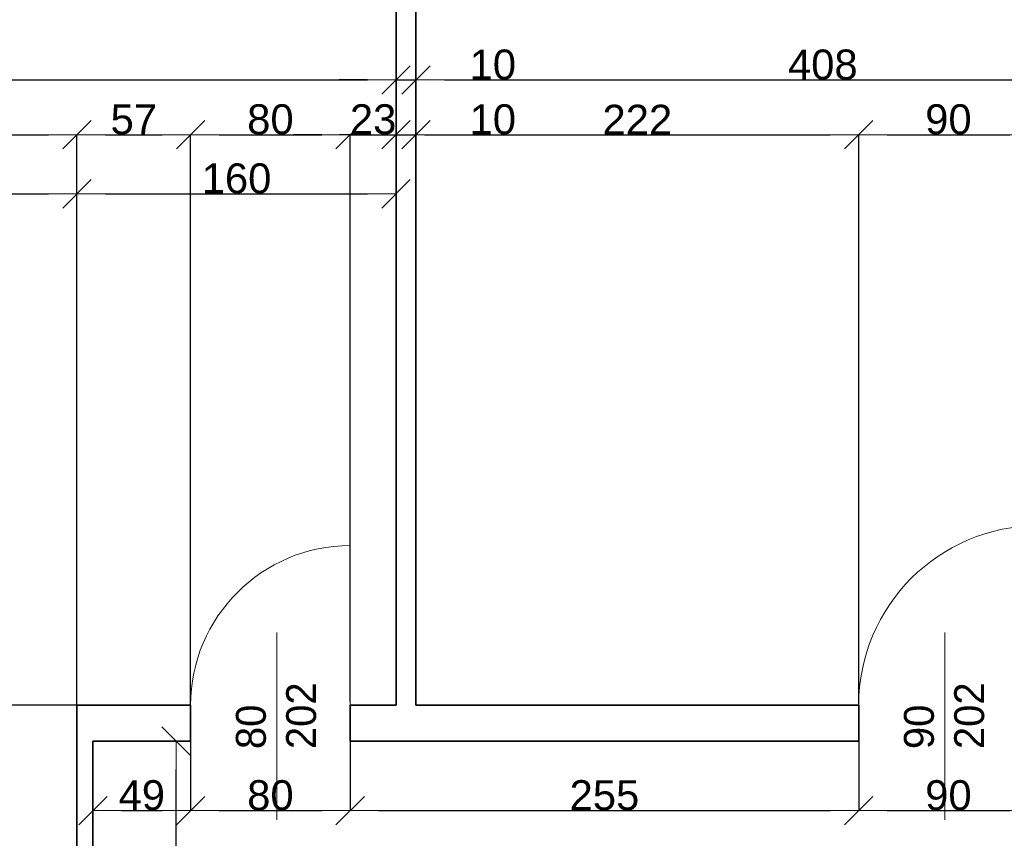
# Model space of a CAD drawing. Header units: metres. Extents: x 7506757 to 756746378, y 5735207 to 582114514.
# Tile 189 of 256: x 7538396 to 7543334, y 5900578 to 5904683. Entities that reach past the tile are written whole.
import ezdxf

# ---------------------------------------------------------------- set-up
doc = ezdxf.new("R2010")
doc.units = ezdxf.units.M
doc.header["$MEASUREMENT"] = 0
doc.header["$PDMODE"] = 2
doc.layers.get('0').update_dxf_attribs({"color": 250, "linetype": 'CONTINUOUS', "lineweight": 100, "plot": 0})
doc.layers.get('Defpoints').update_dxf_attribs({"linetype": 'CONTINUOUS'})
for name, color, linetype, lineweight in [('ELEKTRYKA141', 7, 'CONTINUOUS', 0), ('M_OCIANA6', 5, 'CONTINUOUS', 35), ('M_OPISY141', 7, 'CONTINUOUS', 0), ('opis1', 7, 'CONTINUOUS', 13)]:
    doc.layers.add(name, color=color, linetype=linetype, lineweight=lineweight)
doc.layers.add('PWYMIAR', color=7, linetype='CONTINUOUS')
doc.styles.add('GENERATED_STYLE_1', font='arial.ttf')
doc.styles.add('GENERATED_STYLE_2', font='txt')
doc.dimstyles.new('GENERATED_STYLE__1', dxfattribs={"dimtxt": 150, "dimasz": 142.5, "dimexe": 0.18, "dimexo": 0, "dimgap": 0.09, "dimtad": 1, "dimdec": 0, "dimlfac": 0.1, "dimzin": 0, "dimdsep": 46, "dimtxsty": 'GENERATED_STYLE_1', "dimblk": 'ARROWHEAD_6', "dimblk1": 'ARROWHEAD_6', "dimblk2": 'ARROWHEAD_6', "dimcen": 0.09, "dimclrd": 251, "dimclre": 251, "dimclrt": 7, "dimazin": 0, "dimtfac": 1, "dimtdec": 4, "dimtmove": 0, "dimatfit": 3, "dimfxl": 0, "dimtolj": 1, "dimtzin": 0, "dimarcsym": 0})
doc.dimstyles.new('GENERATED_STYLE__2', dxfattribs={"dimtxt": 150, "dimasz": 142.5, "dimexe": 0.18, "dimexo": 0, "dimgap": 0.09, "dimtad": 1, "dimtih": 1, "dimtoh": 1, "dimdec": 0, "dimlfac": 0.1, "dimzin": 0, "dimdsep": 46, "dimtxsty": 'GENERATED_STYLE_1', "dimblk": 'ARROWHEAD_6', "dimblk1": 'ARROWHEAD_6', "dimblk2": 'ARROWHEAD_6', "dimcen": 0.09, "dimclrd": 251, "dimclre": 251, "dimclrt": 7, "dimazin": 0, "dimtfac": 1, "dimtdec": 4, "dimtmove": 0, "dimatfit": 3, "dimfxl": 0, "dimtolj": 1, "dimtzin": 0, "dimarcsym": 0})
doc.dimstyles.new('GENERATED_STYLE__3', dxfattribs={"dimtxt": 150, "dimasz": 142.5, "dimexe": 0.18, "dimexo": 0, "dimgap": 0.09, "dimtad": 1, "dimdec": 0, "dimlfac": 0.1, "dimzin": 0, "dimdsep": 46, "dimtxsty": 'GENERATED_STYLE_1', "dimblk": 'ARROWHEAD_6', "dimblk1": 'ARROWHEAD_6', "dimblk2": 'ARROWHEAD_6', "dimcen": 0.09, "dimclrd": 251, "dimclre": 251, "dimclrt": 7, "dimazin": 0, "dimtfac": 1, "dimtdec": 4, "dimtmove": 2, "dimatfit": 3, "dimfxl": 0, "dimtolj": 1, "dimtzin": 0, "dimarcsym": 0})
doc.dimstyles.new('GENERATED_STYLE__4', dxfattribs={"dimtxt": 150, "dimasz": 142.5, "dimexe": 0.18, "dimexo": 0, "dimgap": 0.09, "dimtad": 1, "dimtih": 1, "dimtoh": 1, "dimdec": 0, "dimlfac": 0.1, "dimzin": 0, "dimdsep": 46, "dimtxsty": 'GENERATED_STYLE_1', "dimblk": 'ARROWHEAD_6', "dimblk1": 'ARROWHEAD_6', "dimblk2": 'ARROWHEAD_6', "dimcen": 0.09, "dimclrd": 251, "dimclre": 251, "dimclrt": 7, "dimazin": 0, "dimtfac": 1, "dimtdec": 4, "dimtmove": 2, "dimatfit": 3, "dimfxl": 0, "dimtolj": 1, "dimtzin": 0, "dimarcsym": 0})

# ---------------------------------------------------------------- blocks, each defined once
blk = doc.blocks.new('ARROWHEAD_6')
at = {"color": 0, "linetype": 'Continuous', "lineweight": 0}
for p, q in [((-0.5, -0.5), (0.5, 0.5)), ((0, 0), (-1, 0))]:
    blk.add_line(p, q, dxfattribs=at)
blk = doc.blocks.new('*D5138')
at = {"layer": 'Defpoints', "color": 0, "linetype": 'Continuous', "transparency": 16777216}
for p in [(7538683.4, 5904106), (7538683.4, 5901245.6), (7535223.4, 5899145.6)]:
    blk.add_point(p, dxfattribs=at)
at = {"layer": 'PWYMIAR', "color": 251, "linetype": 'Continuous', "lineweight": -2, "transparency": 16777216}
for p, q in [((7535223.4, 5899145.6), (7535223.4, 5904106.2)), ((7535365.9, 5904106), (7538540.9, 5904106)), ((7538683.4, 5901245.6), (7538683.4, 5904106.2))]:
    blk.add_line(p, q, dxfattribs=at)
at = {"layer": 'PWYMIAR', "color": 251, "linetype": 'Continuous', "lineweight": -2, "transparency": 16777216, "xscale": 142.5, "yscale": 142.5, "zscale": 142.5, "rotation": 180}
blk.add_blockref('ARROWHEAD_6', (7535223.4, 5904106), dxfattribs=at)
at = {"layer": 'PWYMIAR', "color": 251, "linetype": 'Continuous', "lineweight": -2, "transparency": 16777216, "xscale": 142.5, "yscale": 142.5, "zscale": 142.5}
blk.add_blockref('ARROWHEAD_6', (7538683.4, 5904106), dxfattribs=at)
at = {"layer": 'PWYMIAR', "color": 7, "linetype": 'Continuous', "lineweight": 13, "transparency": 16777216, "insert": (7536953.4, 5904182.8), "char_height": 150, "attachment_point": 5, "style": 'GENERATED_STYLE_1'}
blk.add_mtext('\\A1;346', dxfattribs=at)
blk = doc.blocks.new('*D5139')
at = {"layer": 'Defpoints', "color": 0, "linetype": 'Continuous', "transparency": 16777216}
for p in [(7539253.4, 5904106), (7538683.4, 5901245.6), (7539253.4, 5901065.6)]:
    blk.add_point(p, dxfattribs=at)
at = {"layer": 'PWYMIAR', "color": 251, "linetype": 'Continuous', "lineweight": -2, "transparency": 16777216}
for p, q in [((7538683.4, 5901245.6), (7538683.4, 5904106.2)), ((7538825.9, 5904106), (7539110.9, 5904106)), ((7539253.4, 5901065.6), (7539253.4, 5904106.2))]:
    blk.add_line(p, q, dxfattribs=at)
at = {"layer": 'PWYMIAR', "color": 251, "linetype": 'Continuous', "lineweight": -2, "transparency": 16777216, "xscale": 142.5, "yscale": 142.5, "zscale": 142.5, "rotation": 180}
blk.add_blockref('ARROWHEAD_6', (7538683.4, 5904106), dxfattribs=at)
at = {"layer": 'PWYMIAR', "color": 251, "linetype": 'Continuous', "lineweight": -2, "transparency": 16777216, "xscale": 142.5, "yscale": 142.5, "zscale": 142.5}
blk.add_blockref('ARROWHEAD_6', (7539253.4, 5904106), dxfattribs=at)
at = {"layer": 'PWYMIAR', "color": 7, "linetype": 'Continuous', "lineweight": 13, "transparency": 16777216, "insert": (7538968.4, 5904182.4), "char_height": 150, "attachment_point": 5, "style": 'GENERATED_STYLE_1'}
blk.add_mtext('\\A1;57', dxfattribs=at)
blk = doc.blocks.new('*D5140')
at = {"layer": 'Defpoints', "color": 0, "linetype": 'Continuous', "transparency": 16777216}
for p in [(7540053.4, 5904106), (7540053.4, 5901264.4), (7539253.4, 5901065.6)]:
    blk.add_point(p, dxfattribs=at)
at = {"layer": 'PWYMIAR', "color": 251, "linetype": 'Continuous', "lineweight": -2, "transparency": 16777216}
for p, q in [((7539253.4, 5901065.6), (7539253.4, 5904106.2)), ((7539395.9, 5904106), (7539910.9, 5904106)), ((7540053.4, 5901264.4), (7540053.4, 5904106.2))]:
    blk.add_line(p, q, dxfattribs=at)
at = {"layer": 'PWYMIAR', "color": 251, "linetype": 'Continuous', "lineweight": -2, "transparency": 16777216, "xscale": 142.5, "yscale": 142.5, "zscale": 142.5, "rotation": 180}
blk.add_blockref('ARROWHEAD_6', (7539253.4, 5904106), dxfattribs=at)
at = {"layer": 'PWYMIAR', "color": 251, "linetype": 'Continuous', "lineweight": -2, "transparency": 16777216, "xscale": 142.5, "yscale": 142.5, "zscale": 142.5}
blk.add_blockref('ARROWHEAD_6', (7540053.4, 5904106), dxfattribs=at)
at = {"layer": 'PWYMIAR', "color": 7, "linetype": 'Continuous', "lineweight": 13, "transparency": 16777216, "insert": (7539653.4, 5904182.7), "char_height": 150, "attachment_point": 5, "style": 'GENERATED_STYLE_1'}
blk.add_mtext('\\A1;80', dxfattribs=at)
blk = doc.blocks.new('*D5141')
at = {"layer": 'Defpoints', "color": 0, "linetype": 'Continuous', "transparency": 16777216}
for p in [(7540283.4, 5904106), (7540053.4, 5901264.4), (7540283.4, 5901245.6)]:
    blk.add_point(p, dxfattribs=at)
at = {"layer": 'PWYMIAR', "color": 251, "linetype": 'Continuous', "lineweight": -2, "transparency": 16777216}
for p, q in [((7539910.9, 5904106), (7539768.4, 5904106)), ((7540053.4, 5901264.4), (7540053.4, 5904106.2)), ((7540053.4, 5904106), (7540283.4, 5904106)), ((7540283.4, 5901245.6), (7540283.4, 5904106.2)), ((7540425.9, 5904106), (7540568.4, 5904106))]:
    blk.add_line(p, q, dxfattribs=at)
at = {"layer": 'PWYMIAR', "color": 251, "linetype": 'Continuous', "lineweight": -2, "transparency": 16777216, "xscale": 142.5, "yscale": 142.5, "zscale": 142.5}
blk.add_blockref('ARROWHEAD_6', (7540053.4, 5904106), dxfattribs=at)
at = {"layer": 'PWYMIAR', "color": 251, "linetype": 'Continuous', "lineweight": -2, "transparency": 16777216, "xscale": 142.5, "yscale": 142.5, "zscale": 142.5, "rotation": 180}
blk.add_blockref('ARROWHEAD_6', (7540283.4, 5904106), dxfattribs=at)
at = {"layer": 'PWYMIAR', "color": 7, "linetype": 'Continuous', "lineweight": 13, "transparency": 16777216, "insert": (7540168.4, 5904182.8), "char_height": 150, "attachment_point": 5, "style": 'GENERATED_STYLE_1'}
blk.add_mtext('\\A1;23', dxfattribs=at)
blk = doc.blocks.new('*D5142')
at = {"layer": 'Defpoints', "color": 0, "linetype": 'Continuous', "transparency": 16777216}
for p in [(7540383.4, 5904106), (7540283.4, 5901245.6), (7540383.4, 5901245.6)]:
    blk.add_point(p, dxfattribs=at)
at = {"layer": 'PWYMIAR', "color": 251, "linetype": 'Continuous', "lineweight": -2, "transparency": 16777216}
for p, q in [((7540140.9, 5904106), (7539998.4, 5904106)), ((7540283.4, 5901245.6), (7540283.4, 5904106.2)), ((7540283.4, 5904106), (7540383.4, 5904106)), ((7540383.4, 5901245.6), (7540383.4, 5904106.2)), ((7540525.9, 5904106), (7540868.8, 5904106))]:
    blk.add_line(p, q, dxfattribs=at)
at = {"layer": 'PWYMIAR', "color": 251, "linetype": 'Continuous', "lineweight": -2, "transparency": 16777216, "xscale": 142.5, "yscale": 142.5, "zscale": 142.5}
blk.add_blockref('ARROWHEAD_6', (7540283.4, 5904106), dxfattribs=at)
at = {"layer": 'PWYMIAR', "color": 251, "linetype": 'Continuous', "lineweight": -2, "transparency": 16777216, "xscale": 142.5, "yscale": 142.5, "zscale": 142.5, "rotation": 180}
blk.add_blockref('ARROWHEAD_6', (7540383.4, 5904106), dxfattribs=at)
at = {"layer": 'PWYMIAR', "color": 7, "linetype": 'Continuous', "lineweight": 13, "transparency": 16777216, "insert": (7540768.6, 5904182.7), "char_height": 150, "attachment_point": 5, "style": 'GENERATED_STYLE_1'}
blk.add_mtext('\\A1;10', dxfattribs=at)
blk = doc.blocks.new('*D5143')
at = {"layer": 'Defpoints', "color": 0, "linetype": 'Continuous', "transparency": 16777216}
for p in [(7542603.4, 5904106), (7540383.4, 5901245.6), (7542603.4, 5901245.6)]:
    blk.add_point(p, dxfattribs=at)
at = {"layer": 'PWYMIAR', "color": 251, "linetype": 'Continuous', "lineweight": -2, "transparency": 16777216}
for p, q in [((7540383.4, 5901245.6), (7540383.4, 5904106.2)), ((7540525.9, 5904106), (7542460.9, 5904106)), ((7542603.4, 5901245.6), (7542603.4, 5904106.2))]:
    blk.add_line(p, q, dxfattribs=at)
at = {"layer": 'PWYMIAR', "color": 251, "linetype": 'Continuous', "lineweight": -2, "transparency": 16777216, "xscale": 142.5, "yscale": 142.5, "zscale": 142.5, "rotation": 180}
blk.add_blockref('ARROWHEAD_6', (7540383.4, 5904106), dxfattribs=at)
at = {"layer": 'PWYMIAR', "color": 251, "linetype": 'Continuous', "lineweight": -2, "transparency": 16777216, "xscale": 142.5, "yscale": 142.5, "zscale": 142.5}
blk.add_blockref('ARROWHEAD_6', (7542603.4, 5904106), dxfattribs=at)
at = {"layer": 'PWYMIAR', "color": 7, "linetype": 'Continuous', "lineweight": 13, "transparency": 16777216, "insert": (7541493.4, 5904181.4), "char_height": 150, "attachment_point": 5, "style": 'GENERATED_STYLE_1'}
blk.add_mtext('\\A1;222', dxfattribs=at)
blk = doc.blocks.new('*D5144')
at = {"layer": 'Defpoints', "color": 0, "linetype": 'Continuous', "transparency": 16777216}
for p in [(7543503.4, 5904106), (7542603.4, 5901245.6), (7543503.4, 5901245.6)]:
    blk.add_point(p, dxfattribs=at)
at = {"layer": 'PWYMIAR', "color": 251, "linetype": 'Continuous', "lineweight": -2, "transparency": 16777216}
for p, q in [((7542603.4, 5901245.6), (7542603.4, 5904106.2)), ((7542745.9, 5904106), (7543360.9, 5904106)), ((7543503.4, 5901245.6), (7543503.4, 5904106.2))]:
    blk.add_line(p, q, dxfattribs=at)
at = {"layer": 'PWYMIAR', "color": 251, "linetype": 'Continuous', "lineweight": -2, "transparency": 16777216, "xscale": 142.5, "yscale": 142.5, "zscale": 142.5, "rotation": 180}
blk.add_blockref('ARROWHEAD_6', (7542603.4, 5904106), dxfattribs=at)
at = {"layer": 'PWYMIAR', "color": 251, "linetype": 'Continuous', "lineweight": -2, "transparency": 16777216, "xscale": 142.5, "yscale": 142.5, "zscale": 142.5}
blk.add_blockref('ARROWHEAD_6', (7543503.4, 5904106), dxfattribs=at)
at = {"layer": 'PWYMIAR', "color": 7, "linetype": 'Continuous', "lineweight": 13, "transparency": 16777216, "insert": (7543053.4, 5904182.7), "char_height": 150, "attachment_point": 5, "style": 'GENERATED_STYLE_1'}
blk.add_mtext('\\A1;90', dxfattribs=at)
blk = doc.blocks.new('*D5153')
at = {"layer": 'Defpoints', "color": 0, "linetype": 'Continuous', "transparency": 16777216}
for p in [(7535613.7, 5901245.6), (7538683.4, 5901245.6), (7538683.4, 5899145.6)]:
    blk.add_point(p, dxfattribs=at)
at = {"layer": 'PWYMIAR', "color": 251, "linetype": 'Continuous', "lineweight": -2, "transparency": 16777216}
for p, q in [((7538683.4, 5901245.6), (7535613.5, 5901245.6)), ((7535613.7, 5899288.1), (7535613.7, 5901103.1)), ((7538683.4, 5899145.6), (7535613.5, 5899145.6))]:
    blk.add_line(p, q, dxfattribs=at)
at = {"layer": 'PWYMIAR', "color": 251, "linetype": 'Continuous', "lineweight": -2, "transparency": 16777216, "xscale": 142.5, "yscale": 142.5, "zscale": 142.5}
for p, rotation in [((7535613.7, 5901245.6), 90), ((7535613.7, 5899145.6), 270)]:
    blk.add_blockref('ARROWHEAD_6', p, dxfattribs=dict(at, rotation=rotation))
at = {"layer": 'PWYMIAR', "color": 7, "linetype": 'Continuous', "lineweight": 13, "transparency": 16777216, "insert": (7535537, 5900195.6), "char_height": 150, "attachment_point": 5, "rotation": 90, "style": 'GENERATED_STYLE_1'}
blk.add_mtext('\\A1;210', dxfattribs=at)
blk = doc.blocks.new('*D5154')
at = {"layer": 'Defpoints', "color": 0, "linetype": 'Continuous', "transparency": 16777216}
for p in [(7535613.7, 5906495.6), (7540283.4, 5906495.6), (7538683.4, 5901245.6)]:
    blk.add_point(p, dxfattribs=at)
at = {"layer": 'PWYMIAR', "color": 251, "linetype": 'Continuous', "lineweight": -2, "transparency": 16777216}
for p, q in [((7540283.4, 5906495.6), (7535613.5, 5906495.6)), ((7535613.7, 5901388.1), (7535613.7, 5906353.1)), ((7538683.4, 5901245.6), (7535613.5, 5901245.6))]:
    blk.add_line(p, q, dxfattribs=at)
at = {"layer": 'PWYMIAR', "color": 251, "linetype": 'Continuous', "lineweight": -2, "transparency": 16777216, "xscale": 142.5, "yscale": 142.5, "zscale": 142.5}
for p, rotation in [((7535613.7, 5906495.6), 90), ((7535613.7, 5901245.6), 270)]:
    blk.add_blockref('ARROWHEAD_6', p, dxfattribs=dict(at, rotation=rotation))
at = {"layer": 'PWYMIAR', "color": 7, "linetype": 'Continuous', "lineweight": 13, "transparency": 16777216, "insert": (7535537, 5903870.6), "char_height": 150, "attachment_point": 5, "rotation": 90, "style": 'GENERATED_STYLE_1'}
blk.add_mtext('\\A1;525', dxfattribs=at)
blk = doc.blocks.new('*D5170')
at = {"layer": 'Defpoints', "color": 0, "linetype": 'Continuous', "transparency": 16777216}
for p in [(7540283.4, 5904380.6), (7540283.4, 5901245.6), (7535223.4, 5899145.6)]:
    blk.add_point(p, dxfattribs=at)
at = {"layer": 'PWYMIAR', "color": 251, "linetype": 'Continuous', "lineweight": -2, "transparency": 16777216}
for p, q in [((7535223.4, 5899145.6), (7535223.4, 5904380.7)), ((7535365.9, 5904380.6), (7540140.9, 5904380.6)), ((7540283.4, 5901245.6), (7540283.4, 5904380.7))]:
    blk.add_line(p, q, dxfattribs=at)
at = {"layer": 'PWYMIAR', "color": 251, "linetype": 'Continuous', "lineweight": -2, "transparency": 16777216, "xscale": 142.5, "yscale": 142.5, "zscale": 142.5, "rotation": 180}
blk.add_blockref('ARROWHEAD_6', (7535223.4, 5904380.6), dxfattribs=at)
at = {"layer": 'PWYMIAR', "color": 251, "linetype": 'Continuous', "lineweight": -2, "transparency": 16777216, "xscale": 142.5, "yscale": 142.5, "zscale": 142.5}
blk.add_blockref('ARROWHEAD_6', (7540283.4, 5904380.6), dxfattribs=at)
at = {"layer": 'PWYMIAR', "color": 7, "linetype": 'Continuous', "lineweight": 13, "transparency": 16777216, "insert": (7537753.4, 5904457.2), "char_height": 150, "attachment_point": 5, "style": 'GENERATED_STYLE_1'}
blk.add_mtext('\\A1;506', dxfattribs=at)
blk = doc.blocks.new('*D5171')
at = {"layer": 'Defpoints', "color": 0, "linetype": 'Continuous', "transparency": 16777216}
for p in [(7540383.4, 5904380.6), (7540283.4, 5901245.6), (7540383.4, 5901245.6)]:
    blk.add_point(p, dxfattribs=at)
at = {"layer": 'PWYMIAR', "color": 251, "linetype": 'Continuous', "lineweight": -2, "transparency": 16777216}
for p, q in [((7540140.9, 5904380.6), (7539998.4, 5904380.6)), ((7540283.4, 5901245.6), (7540283.4, 5904380.7)), ((7540283.4, 5904380.6), (7540383.4, 5904380.6)), ((7540383.4, 5901245.6), (7540383.4, 5904380.7)), ((7540525.9, 5904380.6), (7540868.8, 5904380.6))]:
    blk.add_line(p, q, dxfattribs=at)
at = {"layer": 'PWYMIAR', "color": 251, "linetype": 'Continuous', "lineweight": -2, "transparency": 16777216, "xscale": 142.5, "yscale": 142.5, "zscale": 142.5}
blk.add_blockref('ARROWHEAD_6', (7540283.4, 5904380.6), dxfattribs=at)
at = {"layer": 'PWYMIAR', "color": 251, "linetype": 'Continuous', "lineweight": -2, "transparency": 16777216, "xscale": 142.5, "yscale": 142.5, "zscale": 142.5, "rotation": 180}
blk.add_blockref('ARROWHEAD_6', (7540383.4, 5904380.6), dxfattribs=at)
at = {"layer": 'PWYMIAR', "color": 7, "linetype": 'Continuous', "lineweight": 13, "transparency": 16777216, "insert": (7540768.6, 5904457.2), "char_height": 150, "attachment_point": 5, "style": 'GENERATED_STYLE_1'}
blk.add_mtext('\\A1;10', dxfattribs=at)
blk = doc.blocks.new('*D5172')
at = {"layer": 'Defpoints', "color": 0, "linetype": 'Continuous', "transparency": 16777216}
for p in [(7544463.4, 5904380.6), (7540383.4, 5901245.6), (7544463.4, 5901245.6)]:
    blk.add_point(p, dxfattribs=at)
at = {"layer": 'PWYMIAR', "color": 251, "linetype": 'Continuous', "lineweight": -2, "transparency": 16777216}
for p, q in [((7540383.4, 5901245.6), (7540383.4, 5904380.7)), ((7540525.9, 5904380.6), (7544320.9, 5904380.6)), ((7544463.4, 5901245.6), (7544463.4, 5904380.7))]:
    blk.add_line(p, q, dxfattribs=at)
at = {"layer": 'PWYMIAR', "color": 251, "linetype": 'Continuous', "lineweight": -2, "transparency": 16777216, "xscale": 142.5, "yscale": 142.5, "zscale": 142.5, "rotation": 180}
blk.add_blockref('ARROWHEAD_6', (7540383.4, 5904380.6), dxfattribs=at)
at = {"layer": 'PWYMIAR', "color": 251, "linetype": 'Continuous', "lineweight": -2, "transparency": 16777216, "xscale": 142.5, "yscale": 142.5, "zscale": 142.5}
blk.add_blockref('ARROWHEAD_6', (7544463.4, 5904380.6), dxfattribs=at)
at = {"layer": 'PWYMIAR', "color": 7, "linetype": 'Continuous', "lineweight": 13, "transparency": 16777216, "insert": (7542423.4, 5904457.2), "char_height": 150, "attachment_point": 5, "style": 'GENERATED_STYLE_1'}
blk.add_mtext('\\A1;408', dxfattribs=at)
blk = doc.blocks.new('*D5220')
at = {"layer": 'Defpoints', "color": 0, "linetype": 'Continuous', "transparency": 16777216}
for p in [(7538683.4, 5903809.7), (7538683.4, 5901245.6), (7535223.4, 5899145.6)]:
    blk.add_point(p, dxfattribs=at)
at = {"layer": 'PWYMIAR', "color": 251, "linetype": 'Continuous', "lineweight": -2, "transparency": 16777216}
for p, q in [((7535223.4, 5899145.6), (7535223.4, 5903809.9)), ((7535365.9, 5903809.7), (7538540.9, 5903809.7)), ((7538683.4, 5901245.6), (7538683.4, 5903809.9))]:
    blk.add_line(p, q, dxfattribs=at)
at = {"layer": 'PWYMIAR', "color": 251, "linetype": 'Continuous', "lineweight": -2, "transparency": 16777216, "xscale": 142.5, "yscale": 142.5, "zscale": 142.5, "rotation": 180}
blk.add_blockref('ARROWHEAD_6', (7535223.4, 5903809.7), dxfattribs=at)
at = {"layer": 'PWYMIAR', "color": 251, "linetype": 'Continuous', "lineweight": -2, "transparency": 16777216, "xscale": 142.5, "yscale": 142.5, "zscale": 142.5}
blk.add_blockref('ARROWHEAD_6', (7538683.4, 5903809.7), dxfattribs=at)
at = {"layer": 'PWYMIAR', "color": 7, "linetype": 'Continuous', "lineweight": 13, "transparency": 16777216, "insert": (7536953.4, 5903886.5), "char_height": 150, "attachment_point": 5, "style": 'GENERATED_STYLE_1'}
blk.add_mtext('\\A1;346', dxfattribs=at)
blk = doc.blocks.new('*D5221')
at = {"layer": 'Defpoints', "color": 0, "linetype": 'Continuous', "transparency": 16777216}
for p in [(7540283.4, 5903809.7), (7538683.4, 5901245.6), (7540283.4, 5901245.6)]:
    blk.add_point(p, dxfattribs=at)
at = {"layer": 'PWYMIAR', "color": 251, "linetype": 'Continuous', "lineweight": -2, "transparency": 16777216}
for p, q in [((7538683.4, 5901245.6), (7538683.4, 5903809.9)), ((7538825.9, 5903809.7), (7540140.9, 5903809.7)), ((7540283.4, 5901245.6), (7540283.4, 5903809.9))]:
    blk.add_line(p, q, dxfattribs=at)
at = {"layer": 'PWYMIAR', "color": 251, "linetype": 'Continuous', "lineweight": -2, "transparency": 16777216, "xscale": 142.5, "yscale": 142.5, "zscale": 142.5, "rotation": 180}
blk.add_blockref('ARROWHEAD_6', (7538683.4, 5903809.7), dxfattribs=at)
at = {"layer": 'PWYMIAR', "color": 251, "linetype": 'Continuous', "lineweight": -2, "transparency": 16777216, "xscale": 142.5, "yscale": 142.5, "zscale": 142.5}
blk.add_blockref('ARROWHEAD_6', (7540283.4, 5903809.7), dxfattribs=at)
at = {"layer": 'PWYMIAR', "color": 7, "linetype": 'Continuous', "lineweight": 13, "transparency": 16777216, "insert": (7539483.4, 5903886.4), "char_height": 150, "attachment_point": 5, "style": 'GENERATED_STYLE_1'}
blk.add_mtext('\\A1;160', dxfattribs=at)
blk = doc.blocks.new('*D5227')
at = {"layer": 'Defpoints', "color": 0, "linetype": 'Continuous', "transparency": 16777216}
for p in [(7538763.4, 5901065.6), (7539253.4, 5901065.6), (7539253.4, 5900716.6)]:
    blk.add_point(p, dxfattribs=at)
at = {"layer": 'PWYMIAR', "color": 251, "linetype": 'Continuous', "lineweight": -2, "transparency": 16777216}
for p, q in [((7538763.4, 5901065.6), (7538763.4, 5900716.4)), ((7539253.4, 5901065.6), (7539253.4, 5900716.4)), ((7538905.9, 5900716.6), (7539110.9, 5900716.6))]:
    blk.add_line(p, q, dxfattribs=at)
at = {"layer": 'PWYMIAR', "color": 251, "linetype": 'Continuous', "lineweight": -2, "transparency": 16777216, "xscale": 142.5, "yscale": 142.5, "zscale": 142.5, "rotation": 180}
blk.add_blockref('ARROWHEAD_6', (7538763.4, 5900716.6), dxfattribs=at)
at = {"layer": 'PWYMIAR', "color": 251, "linetype": 'Continuous', "lineweight": -2, "transparency": 16777216, "xscale": 142.5, "yscale": 142.5, "zscale": 142.5}
blk.add_blockref('ARROWHEAD_6', (7539253.4, 5900716.6), dxfattribs=at)
at = {"layer": 'PWYMIAR', "color": 7, "linetype": 'Continuous', "lineweight": 13, "transparency": 16777216, "insert": (7539008.4, 5900793.3), "char_height": 150, "attachment_point": 5, "style": 'GENERATED_STYLE_1'}
blk.add_mtext('\\A1;49', dxfattribs=at)
blk = doc.blocks.new('*D5228')
at = {"layer": 'Defpoints', "color": 0, "linetype": 'Continuous', "transparency": 16777216}
for p in [(7539253.4, 5901065.6), (7540053.4, 5901065.6), (7540053.4, 5900716.6)]:
    blk.add_point(p, dxfattribs=at)
at = {"layer": 'PWYMIAR', "color": 251, "linetype": 'Continuous', "lineweight": -2, "transparency": 16777216}
for p, q in [((7539253.4, 5901065.6), (7539253.4, 5900716.4)), ((7540053.4, 5901065.6), (7540053.4, 5900716.4)), ((7539395.9, 5900716.6), (7539910.9, 5900716.6))]:
    blk.add_line(p, q, dxfattribs=at)
at = {"layer": 'PWYMIAR', "color": 251, "linetype": 'Continuous', "lineweight": -2, "transparency": 16777216, "xscale": 142.5, "yscale": 142.5, "zscale": 142.5, "rotation": 180}
blk.add_blockref('ARROWHEAD_6', (7539253.4, 5900716.6), dxfattribs=at)
at = {"layer": 'PWYMIAR', "color": 251, "linetype": 'Continuous', "lineweight": -2, "transparency": 16777216, "xscale": 142.5, "yscale": 142.5, "zscale": 142.5}
blk.add_blockref('ARROWHEAD_6', (7540053.4, 5900716.6), dxfattribs=at)
at = {"layer": 'PWYMIAR', "color": 7, "linetype": 'Continuous', "lineweight": 13, "transparency": 16777216, "insert": (7539653.4, 5900793.3), "char_height": 150, "attachment_point": 5, "style": 'GENERATED_STYLE_1'}
blk.add_mtext('\\A1;80', dxfattribs=at)
blk = doc.blocks.new('*D5229')
at = {"layer": 'Defpoints', "color": 0, "linetype": 'Continuous', "transparency": 16777216}
for p in [(7540053.4, 5901065.6), (7542603.4, 5901065.6), (7542603.4, 5900716.6)]:
    blk.add_point(p, dxfattribs=at)
at = {"layer": 'PWYMIAR', "color": 251, "linetype": 'Continuous', "lineweight": -2, "transparency": 16777216}
for p, q in [((7540053.4, 5901065.6), (7540053.4, 5900716.4)), ((7542603.4, 5901065.6), (7542603.4, 5900716.4)), ((7540195.9, 5900716.6), (7542460.9, 5900716.6))]:
    blk.add_line(p, q, dxfattribs=at)
at = {"layer": 'PWYMIAR', "color": 251, "linetype": 'Continuous', "lineweight": -2, "transparency": 16777216, "xscale": 142.5, "yscale": 142.5, "zscale": 142.5, "rotation": 180}
blk.add_blockref('ARROWHEAD_6', (7540053.4, 5900716.6), dxfattribs=at)
at = {"layer": 'PWYMIAR', "color": 251, "linetype": 'Continuous', "lineweight": -2, "transparency": 16777216, "xscale": 142.5, "yscale": 142.5, "zscale": 142.5}
blk.add_blockref('ARROWHEAD_6', (7542603.4, 5900716.6), dxfattribs=at)
at = {"layer": 'PWYMIAR', "color": 7, "linetype": 'Continuous', "lineweight": 13, "transparency": 16777216, "insert": (7541328.4, 5900793.3), "char_height": 150, "attachment_point": 5, "style": 'GENERATED_STYLE_1'}
blk.add_mtext('\\A1;255', dxfattribs=at)
blk = doc.blocks.new('*D5230')
at = {"layer": 'Defpoints', "color": 0, "linetype": 'Continuous', "transparency": 16777216}
for p in [(7542603.4, 5901065.6), (7543503.4, 5901065.6), (7543503.4, 5900716.6)]:
    blk.add_point(p, dxfattribs=at)
at = {"layer": 'PWYMIAR', "color": 251, "linetype": 'Continuous', "lineweight": -2, "transparency": 16777216}
for p, q in [((7542603.4, 5901065.6), (7542603.4, 5900716.4)), ((7543503.4, 5901065.6), (7543503.4, 5900716.4)), ((7542745.9, 5900716.6), (7543360.9, 5900716.6))]:
    blk.add_line(p, q, dxfattribs=at)
at = {"layer": 'PWYMIAR', "color": 251, "linetype": 'Continuous', "lineweight": -2, "transparency": 16777216, "xscale": 142.5, "yscale": 142.5, "zscale": 142.5, "rotation": 180}
blk.add_blockref('ARROWHEAD_6', (7542603.4, 5900716.6), dxfattribs=at)
at = {"layer": 'PWYMIAR', "color": 251, "linetype": 'Continuous', "lineweight": -2, "transparency": 16777216, "xscale": 142.5, "yscale": 142.5, "zscale": 142.5}
blk.add_blockref('ARROWHEAD_6', (7543503.4, 5900716.6), dxfattribs=at)
at = {"layer": 'PWYMIAR', "color": 7, "linetype": 'Continuous', "lineweight": 13, "transparency": 16777216, "insert": (7543053.4, 5900793.3), "char_height": 150, "attachment_point": 5, "style": 'GENERATED_STYLE_1'}
blk.add_mtext('\\A1;90', dxfattribs=at)
blk = doc.blocks.new('*D5241')
at = {"layer": 'Defpoints', "color": 0, "linetype": 'Continuous', "transparency": 16777216}
for p in [(7538763.4, 5901065.6), (7539180.5, 5901065.6), (7538763.4, 5899055.6)]:
    blk.add_point(p, dxfattribs=at)
at = {"layer": 'PWYMIAR', "color": 251, "linetype": 'Continuous', "lineweight": -2, "transparency": 16777216}
for p, q in [((7538763.4, 5901065.6), (7539180.7, 5901065.6)), ((7539180.5, 5899198.1), (7539180.5, 5900923.1)), ((7538763.4, 5899055.6), (7539180.7, 5899055.6))]:
    blk.add_line(p, q, dxfattribs=at)
at = {"layer": 'PWYMIAR', "color": 251, "linetype": 'Continuous', "lineweight": -2, "transparency": 16777216, "xscale": 142.5, "yscale": 142.5, "zscale": 142.5}
for p, rotation in [((7539180.5, 5901065.6), 90), ((7539180.5, 5899055.6), 270)]:
    blk.add_blockref('ARROWHEAD_6', p, dxfattribs=dict(at, rotation=rotation))
at = {"layer": 'PWYMIAR', "color": 7, "linetype": 'Continuous', "lineweight": 13, "transparency": 16777216, "insert": (7539103.8, 5900060.6), "char_height": 150, "attachment_point": 5, "rotation": 90, "style": 'GENERATED_STYLE_1'}
blk.add_mtext('\\A1;201', dxfattribs=at)

msp = doc.modelspace()

# ---------------------------------------------------------------- linework, layer by layer
at = {"layer": 'ELEKTRYKA141', "linetype": 'Continuous'}
msp.add_line((7540053.4, 5901245.6), (7540053.4, 5902045.6), dxfattribs=at)
for centre, radius in [((7543503.4, 5901245.6), 900), ((7540053.4, 5901245.6), 800)]:
    msp.add_arc(centre, radius, 90, 180, dxfattribs=at)
at = {"layer": 'M_OCIANA6', "linetype": 'Continuous'}
for p, q in [((7540283.4, 5902225.6), (7540283.4, 5906495.6)), ((7540383.4, 5901245.6), (7540383.4, 5906495.6)), ((7540283.4, 5901245.6), (7540283.4, 5902225.6)), ((7538683.4, 5901245.6), (7538683.4, 5899145.6)), ((7539253.4, 5901245.6), (7538683.4, 5901245.6)), ((7539253.4, 5901065.6), (7539253.4, 5901245.6)), ((7540053.4, 5901065.6), (7540053.4, 5901245.6)), ((7540053.4, 5901245.6), (7540283.4, 5901245.6)), ((7542603.4, 5901245.6), (7540383.4, 5901245.6)), ((7542603.4, 5901065.6), (7542603.4, 5901245.6)), ((7538763.4, 5899055.6), (7538763.4, 5901065.6)), ((7538763.4, 5901065.6), (7539253.4, 5901065.6)), ((7540053.4, 5901065.6), (7542603.4, 5901065.6))]:
    msp.add_line(p, q, dxfattribs=at)
at = {"layer": 'M_OPISY141', "linetype": 'Continuous'}
for p, q in [((7539685.4, 5901609.3), (7539685.4, 5900671.4)), ((7543035.4, 5901609.3), (7543035.4, 5900671.4))]:
    msp.add_line(p, q, dxfattribs=at)

# ---------------------------------------------------------------- texts
at = {"layer": 'opis1', "linetype": 'Continuous', "char_height": 150, "width": 563.056, "attachment_point": 1, "rotation": 90, "line_spacing_factor": 1.007581, "style": 'GENERATED_STYLE_2'}
for s, insert in [('{80\\P202}', (7539480.4, 5901025.2)), ('{90\\P202}', (7542830.4, 5901025.2))]:
    msp.add_mtext(s, dxfattribs=dict(at, insert=insert))

# ---------------------------------------------------------------- dimensions: what is measured, and where the dimension line sits
at = {"layer": 'PWYMIAR', "color": 251, "linetype": 'Continuous', "lineweight": 13}
for base, p1, p2, dimstyle, picture, middle in [((7535613.7, 5906495.6), (7538683.4, 5901245.6), (7540283.4, 5906495.6), 'GENERATED_STYLE__3', '*D5154', (7535537, 5903870.6)), ((7535613.7, 5901245.6), (7538683.4, 5899145.6), (7538683.4, 5901245.6), 'GENERATED_STYLE__1', '*D5153', (7535537, 5900195.6)), ((7539180.5, 5901065.6), (7538763.4, 5899055.6), (7538763.4, 5901065.6), 'GENERATED_STYLE__1', '*D5241', (7539103.8, 5900060.6))]:
    dim = msp.add_linear_dim(base=base, p1=p1, p2=p2, angle=90, dimstyle=dimstyle, dxfattribs=at)
    dim.commit()
    dim.dimension.update_dxf_attribs({"geometry": picture, "text_midpoint": middle})
for base, p1, p2, dimstyle, picture, middle in [((7540283.4, 5904380.6), (7535223.4, 5899145.6), (7540283.4, 5901245.6), 'GENERATED_STYLE__2', '*D5170', (7537753.4, 5904457.2)), ((7540383.4, 5904380.6), (7540283.4, 5901245.6), (7540383.4, 5901245.6), 'GENERATED_STYLE__2', '*D5171', (7540768.6, 5904457.2)), ((7544463.4, 5904380.6), (7540383.4, 5901245.6), (7544463.4, 5901245.6), 'GENERATED_STYLE__2', '*D5172', (7542423.4, 5904457.2)), ((7538683.4, 5904106), (7535223.4, 5899145.6), (7538683.4, 5901245.6), 'GENERATED_STYLE__2', '*D5138', (7536953.4, 5904182.8)), ((7539253.4, 5904106), (7538683.4, 5901245.6), (7539253.4, 5901065.6), 'GENERATED_STYLE__2', '*D5139', (7538968.4, 5904182.4)), ((7540053.4, 5904106), (7539253.4, 5901065.6), (7540053.4, 5901264.4), 'GENERATED_STYLE__2', '*D5140', (7539653.4, 5904182.7)), ((7540283.4, 5904106), (7540053.4, 5901264.4), (7540283.4, 5901245.6), 'GENERATED_STYLE__4', '*D5141', (7540168.4, 5904182.8)), ((7540383.4, 5904106), (7540283.4, 5901245.6), (7540383.4, 5901245.6), 'GENERATED_STYLE__2', '*D5142', (7540768.6, 5904182.7)), ((7542603.4, 5904106), (7540383.4, 5901245.6), (7542603.4, 5901245.6), 'GENERATED_STYLE__2', '*D5143', (7541493.4, 5904181.4)), ((7543503.4, 5904106), (7542603.4, 5901245.6), (7543503.4, 5901245.6), 'GENERATED_STYLE__2', '*D5144', (7543053.4, 5904182.7)), ((7538683.4, 5903809.7), (7535223.4, 5899145.6), (7538683.4, 5901245.6), 'GENERATED_STYLE__2', '*D5220', (7536953.4, 5903886.5)), ((7540283.4, 5903809.7), (7538683.4, 5901245.6), (7540283.4, 5901245.6), 'GENERATED_STYLE__2', '*D5221', (7539483.4, 5903886.4)), ((7539253.4, 5900716.6), (7538763.4, 5901065.6), (7539253.4, 5901065.6), 'GENERATED_STYLE__2', '*D5227', (7539008.4, 5900793.3)), ((7540053.4, 5900716.6), (7539253.4, 5901065.6), (7540053.4, 5901065.6), 'GENERATED_STYLE__2', '*D5228', (7539653.4, 5900793.3)), ((7542603.4, 5900716.6), (7540053.4, 5901065.6), (7542603.4, 5901065.6), 'GENERATED_STYLE__2', '*D5229', (7541328.4, 5900793.3)), ((7543503.4, 5900716.6), (7542603.4, 5901065.6), (7543503.4, 5901065.6), 'GENERATED_STYLE__2', '*D5230', (7543053.4, 5900793.3))]:
    dim = msp.add_linear_dim(base=base, p1=p1, p2=p2, dimstyle=dimstyle, dxfattribs=at)
    dim.commit()
    dim.dimension.update_dxf_attribs({"geometry": picture, "text_midpoint": middle})

doc.saveas('drawing.dxf')
